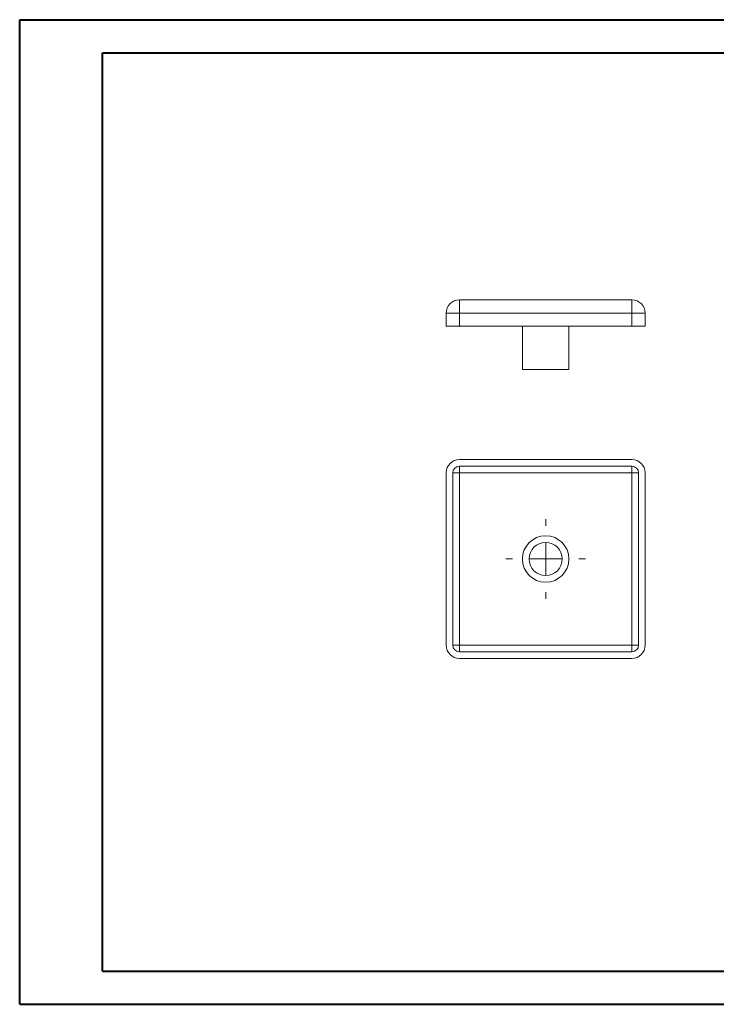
# Model space of a CAD drawing. Header units: millimetres. Extents: x 0 to 420, y 0 to 297.
# Tile 1 of 2: x 0 to 210, y 0 to 297. Entities that reach past the tile are written whole.
import ezdxf

# ---------------------------------------------------------------- set-up
doc = ezdxf.new("R2010")
doc.units = ezdxf.units.MM

# ---------------------------------------------------------------- blocks, each defined once
blk = doc.blocks.new('SW_CENTERMARKSYMBOL_0')
at = {"color": 0, "linetype": 'Continuous', "lineweight": 0}
for p, q in [((0, 10), (0, 12)), ((0, 0), (0, 5)), ((-10, 0), (-12, 0)), ((0, 0), (-5, 0)), ((0, 0), (0, -5)), ((0, 0), (5, 0)), ((10, 0), (12, 0)), ((0, -10), (0, -12))]:
    blk.add_line(p, q, dxfattribs=at)

msp = doc.modelspace()

# ---------------------------------------------------------------- linework, layer by layer
at = {"color": 7, "linetype": 'Continuous', "lineweight": 40}
for p, q in [((0.08, 0.21), (0.08, 297.21)), ((0.08, 297.21), (420.08, 297.21)), ((25.08, 10.21), (25.08, 287.21)), ((25.08, 287.21), (410.08, 287.21)), ((25.08, 10.21), (410.08, 10.21)), ((0.08, 0.21), (420.08, 0.21))]:
    msp.add_line(p, q, dxfattribs=at)
at = {"color": 7, "linetype": 'Continuous', "lineweight": 15}
for p, q in [((132.64, 208.73), (132.64, 212.73)), ((132.64, 212.73), (184.64, 212.73)), ((184.64, 208.73), (184.64, 212.73)), ((132.64, 208.73), (128.64, 208.73)), ((128.64, 204.73), (128.64, 208.73)), ((184.64, 208.73), (132.64, 208.73)), ((132.64, 208.73), (132.64, 204.73)), ((184.64, 208.73), (188.64, 208.73)), ((184.64, 204.73), (184.64, 208.73)), ((188.64, 208.73), (188.64, 204.73)), ((132.64, 204.73), (128.64, 204.73)), ((184.64, 204.73), (132.64, 204.73)), ((151.64, 204.73), (151.64, 191.73)), ((165.64, 191.73), (165.64, 204.73)), ((188.64, 204.73), (184.64, 204.73)), ((165.64, 191.73), (151.64, 191.73)), ((184.64, 164.54), (132.64, 164.54)), ((128.64, 160.54), (128.64, 108.54)), ((130.64, 160.54), (130.64, 108.54)), ((132.64, 160.54), (130.64, 160.54)), ((184.64, 162.54), (132.64, 162.54)), ((132.64, 162.54), (132.64, 160.54)), ((132.64, 108.54), (132.64, 160.54)), ((132.64, 160.54), (184.64, 160.54)), ((184.64, 162.54), (184.64, 160.54)), ((184.64, 160.54), (184.64, 108.54)), ((186.64, 160.54), (184.64, 160.54)), ((186.64, 108.54), (186.64, 160.54)), ((188.64, 108.54), (188.64, 160.54)), ((132.64, 108.54), (130.64, 108.54)), ((132.64, 108.54), (132.64, 106.54)), ((184.64, 108.54), (132.64, 108.54)), ((184.64, 108.54), (184.64, 106.54)), ((186.64, 108.54), (184.64, 108.54)), ((132.64, 106.54), (184.64, 106.54)), ((132.64, 104.54), (184.64, 104.54))]:
    msp.add_line(p, q, dxfattribs=at)
for radius in [7, 5]:
    msp.add_circle((158.64, 134.54), radius, dxfattribs=at)
for centre, radius, start, end in [((132.64, 208.73), 4, 90, 180), ((184.64, 208.73), 4, 0, 90), ((132.64, 160.54), 4, 90, 180), ((184.64, 160.54), 4, 0, 90), ((132.64, 160.54), 2, 90, 180), ((184.64, 160.54), 2, 0, 90), ((132.64, 108.54), 4, 180, 270), ((132.64, 108.54), 2, 180, 270), ((184.64, 108.54), 4, 270, 0), ((184.64, 108.54), 2, 270, 0)]:
    msp.add_arc(centre, radius, start, end, dxfattribs=at)

# ---------------------------------------------------------------- block references
at = {"color": 7, "linetype": 'Continuous', "lineweight": 0}
msp.add_blockref('SW_CENTERMARKSYMBOL_0', (158.64, 134.54), dxfattribs=at)

doc.saveas('drawing.dxf')
